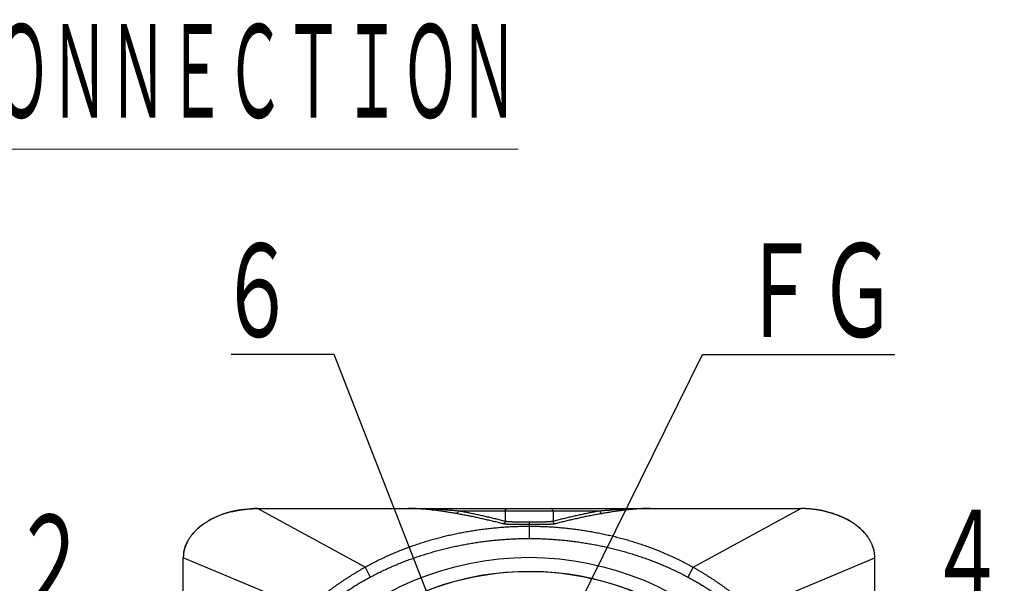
# Model space of a CAD drawing. Header units: millimetres. Extents: x 0 to 1071, y 0 to 742.
# Tile 12 of 130: x 313 to 394, y 249 to 296. Entities that reach past the tile are written whole.
import ezdxf

# ---------------------------------------------------------------- set-up
doc = ezdxf.new("R2010")
doc.units = ezdxf.units.MM
doc.header["$LTSCALE"] = 0.454724
doc.layers.add('NoLayerName_001', color=7, linetype='Continuous')
doc.styles.get("Standard").update_dxf_attribs({"font": 'txt', "bigfont": 'extfont2'})
doc.dimstyles.get("Standard").update_dxf_attribs({"dimtxt": 2.5, "dimasz": 2.5, "dimexe": 1, "dimexo": 1, "dimtad": 1, "dimdec": 3, "dimzin": 0, "dimdsep": 46, "dimtxsty": 'Standard', "dimcen": 2.5, "dimadec": 3, "dimazin": 0, "dimtfac": 0.75, "dimtdec": 3, "dimtmove": 0, "dimatfit": 3, "dimfxl": 1, "dimarcsym": 0})

msp = doc.modelspace()

# ---------------------------------------------------------------- linework, layer by layer
at = {"layer": 'NoLayerName_001', "color": 8, "linetype": 'Continuous', "lineweight": 25}
for p, q in [((340.930289, 250.525118), (332.069242, 255.352878)), ((367.941815, 250.525118), (376.802862, 255.352878)), ((360.27076, 255.149545), (348.601344, 255.149545)), ((352.462552, 255.149545), (352.462552, 254.301955)), ((356.409552, 255.149545), (356.409552, 254.301955)), ((354.436052, 254.232779), (354.436052, 252.890089)), ((336.131389, 247.048635), (325.969186, 251.286212)), ((340.930289, 250.525117), (341.360865, 249.71442)), ((367.941815, 250.525118), (367.511239, 249.71442)), ((372.740715, 247.048635), (382.902918, 251.286212))]:
    msp.add_line(p, q, dxfattribs=at)
at = {"layer": 'NoLayerName_001', "color": 7, "linetype": 'Continuous', "lineweight": 25}
for p, q in [((332.069387, 255.352878), (376.802717, 255.352878)), ((325.969387, 208.077881), (325.969387, 251.286212)), ((382.902717, 208.586214), (382.902717, 251.286212))]:
    msp.add_line(p, q, dxfattribs=at)
for points in [[(332.069242, 255.352878), (331.809058, 255.349139), (331.245245, 255.315397), (330.697465, 255.248468), (330.16668, 255.149918), (329.970263, 255.104511)], [(378.901841, 255.104511), (378.705424, 255.149918), (378.17464, 255.248468), (377.626859, 255.315397), (377.063046, 255.349139), (376.802862, 255.352878)]]:
    msp.add_lwpolyline(points, dxfattribs=at)
msp.add_circle((354.436052, 226.886213), 24.450832, dxfattribs=at)
for centre, radius, start, end in [((376.802447, 246.280044), 9.072834, 87.56414616, 89.99829064), ((376.801621, 246.256243), 9.096649, 86.52987135, 87.56531953), ((376.80216, 246.264929), 9.087946, 85.62242004, 86.52995373), ((376.803064, 246.277004), 9.075837, 85.38659097, 85.62229098), ((376.805159, 246.301934), 9.050819, 84.11198238, 85.38711505), ((376.810636, 246.355239), 8.997234, 83.12525331, 84.11185747), ((376.818081, 246.416906), 8.935119, 82.17108388, 83.12531551), ((376.825707, 246.47284), 8.878667, 81.65251279, 82.17066534), ((376.835644, 246.539837), 8.810938, 80.63324943, 81.65319961), ((376.851059, 246.633435), 8.716079, 79.74791254, 80.63309232), ((376.870281, 246.739374), 8.60841, 78.71068967, 79.74831214), ((376.899197, 246.883498), 8.461414, 77.38827562, 78.71165426), ((376.932989, 247.035206), 8.305989, 76.43193464, 77.38725736), ((376.951407, 247.112309), 8.226716, 76.28634986, 76.43065013), ((376.96407, 247.16392), 8.173574, 75.71329439, 76.28681661), ((377.1013, 247.644846), 7.673337, 70.99472369, 72.46573157), ((377.176656, 247.861406), 7.444042, 68.52379565, 71.00029605), ((377.275444, 248.113854), 7.172954, 66.76997586, 68.51983376), ((377.386492, 248.371288), 6.89259, 64.44746671, 66.77419791), ((377.519244, 248.649599), 6.58424, 62.48260481, 64.44504054), ((377.642335, 248.886318), 6.317431, 60.80729786, 62.48076465), ((377.725086, 249.035461), 6.146869, 60.16514091, 60.80259958), ((377.819858, 249.199271), 5.957621, 58.21973989, 60.17201769), ((378.314733, 249.926949), 5.077035, 50.18489906, 53.1400516), ((378.478538, 250.124187), 4.820647, 47.87547989, 50.17927616), ((378.64893, 250.311759), 4.567237, 44.77915959, 47.88256874), ((378.826795, 250.488887), 4.316219, 42.27369103, 44.7732339), ((378.947831, 250.59966), 4.152146, 40.92059593, 42.2661326), ((379.045671, 250.684242), 4.022814, 39.09120107, 40.92308937), ((379.195284, 250.804881), 3.830624, 35.93650407, 39.10175855), ((379.852813, 251.198327), 3.062022, 20.84782361, 22.28557717), ((379.938254, 251.2299), 2.970939, 15.83305428, 20.8652065), ((328.678981, 251.285347), 2.709796, 172.06314601, 179.98172515), ((380.010345, 251.251282), 2.89575, 14.82650707, 15.81519355), ((380.028821, 251.25619), 2.876633, 14.11185263, 14.82619008), ((380.098275, 251.272461), 2.805308, 7.54107087, 14.13542217), ((380.193123, 251.285347), 2.709796, 0.01827485, 7.93685399), ((354.436052, 226.886213), 23.281665, 158.51863274, 131.2277814), ((354.436052, 226.886151), 23.265421, 21.2533161, 158.7466839)]:
    msp.add_arc(centre, radius, start, end, dxfattribs=at)
for start_param, end_param in [(1.570796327, 1.923020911), (1.975395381, 2.292894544), (2.393102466, 2.672590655), (2.803619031, 3.04878151)]:
    msp.add_ellipse((332.069387, 251.286212), major_axis=(6.1, 0), ratio=0.666666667, start_param=start_param, end_param=end_param, dxfattribs=at)
for points, knots in [([(329.970372, 255.104538), (330.015267, 255.115095), (330.105123, 255.136803), (330.240939, 255.166132), (330.377692, 255.193618), (330.515391, 255.218893), (330.653935, 255.242043), (330.793255, 255.263032), (330.933271, 255.281857), (331.073907, 255.298506), (331.215086, 255.312968), (331.356731, 255.325234), (331.498764, 255.335289), (331.64111, 255.343147), (331.783691, 255.348702), (331.926429, 255.3523), (332.02164, 255.352502), (332.069249, 255.352878)], [0, 0, 0, 0, 0.138360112, 0.277308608, 0.416805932, 0.556811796, 0.697285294, 0.838185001, 0.979469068, 1.121095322, 1.263021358, 1.405204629, 1.547602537, 1.690172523, 1.832872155, 1.975659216, 2.118491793, 2.118491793, 2.118491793, 2.118491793]), ([(348.40854, 254.946495), (348.343587, 254.95748), (348.213712, 254.979605), (348.018742, 255.011851), (347.823651, 255.043392), (347.628385, 255.074026), (347.432911, 255.103668), (347.237202, 255.1322), (347.04125, 255.159515), (346.845064, 255.185502), (346.648663, 255.21005), (346.452062, 255.233049), (346.25528, 255.254386), (346.058333, 255.273952), (345.861238, 255.291634), (345.664013, 255.307322), (345.466674, 255.320905), (345.26924, 255.332265), (345.071726, 255.341322), (344.87415, 255.347849), (344.676531, 255.352165), (344.544763, 255.352422), (344.478884, 255.352878)], [0, 0, 0, 0, 0.197626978, 0.395237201, 0.592852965, 0.79049793, 0.98819732, 1.185975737, 1.383829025, 1.581733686, 1.779667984, 1.977612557, 2.175550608, 2.373468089, 2.571353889, 2.769200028, 2.967001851, 3.164758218, 3.362471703, 3.560148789, 3.757800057, 3.955440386, 3.955440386, 3.955440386, 3.955440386]), ([(364.39322, 255.352878), (364.327323, 255.352423), (364.195515, 255.352167), (363.99784, 255.347858), (363.800221, 255.341342), (363.602697, 255.332298), (363.405299, 255.320951), (363.208048, 255.307378), (363.010955, 255.2917), (362.81402, 255.274025), (362.617246, 255.254466), (362.420633, 255.233132), (362.224181, 255.210135), (362.027893, 255.185585), (361.831768, 255.159593), (361.635809, 255.132271), (361.440015, 255.103728), (361.244389, 255.074076), (361.04893, 255.04343), (360.853643, 255.011876), (360.658513, 254.979621), (360.52855, 254.957483), (360.463564, 254.946495)], [0, 0, 0, 0, 0.197696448, 0.395409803, 0.593135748, 0.790865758, 0.988587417, 1.186296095, 1.384004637, 1.581724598, 1.779464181, 1.977228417, 2.175019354, 2.372836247, 2.570675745, 2.768532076, 2.966397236, 3.164261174, 3.362111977, 3.559936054, 3.757718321, 3.955442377, 3.955442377, 3.955442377, 3.955442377]), ([(378.901732, 255.104538), (378.856837, 255.115095), (378.766981, 255.136803), (378.631165, 255.166132), (378.494412, 255.193618), (378.356714, 255.218893), (378.218169, 255.242043), (378.078849, 255.263032), (377.938833, 255.281857), (377.798197, 255.298506), (377.657018, 255.312968), (377.515373, 255.325234), (377.37334, 255.335289), (377.230994, 255.343147), (377.088413, 255.348702), (376.945675, 255.3523), (376.850464, 255.352502), (376.802855, 255.352878)], [0, 0, 0, 0, 0.138360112, 0.277308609, 0.416805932, 0.556811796, 0.697285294, 0.838185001, 0.979469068, 1.121095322, 1.263021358, 1.405204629, 1.547602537, 1.690172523, 1.832872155, 1.975659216, 2.118491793, 2.118491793, 2.118491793, 2.118491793]), ([(329.970373, 255.104498), (329.934958, 255.095605), (329.864175, 255.078199), (329.758741, 255.050059), (329.654072, 255.020773), (329.55026, 254.990133), (329.447321, 254.958214), (329.345294, 254.925013), (329.244211, 254.89055), (329.144103, 254.854839), (329.045005, 254.817894), (328.946948, 254.77973), (328.849967, 254.740361), (328.754094, 254.699803), (328.659361, 254.658069), (328.565802, 254.615175), (328.473449, 254.571136), (328.382337, 254.525962), (328.292491, 254.479685), (328.203977, 254.432258), (328.116699, 254.38392), (328.059487, 254.350433), (328.030879, 254.333915)], [0, 0, 0, 0, 0.109541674, 0.218667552, 0.327359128, 0.435600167, 0.543375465, 0.650669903, 0.757468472, 0.86375631, 0.969518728, 1.074741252, 1.179409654, 1.283509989, 1.387028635, 1.489952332, 1.59226822, 1.693963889, 1.795027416, 1.895447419, 1.995213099, 2.094314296, 2.094314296, 2.094314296, 2.094314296]), ([(378.901732, 255.104498), (378.937146, 255.095605), (379.007929, 255.078199), (379.113363, 255.050059), (379.218032, 255.020773), (379.321845, 254.990133), (379.424783, 254.958214), (379.52681, 254.925013), (379.627894, 254.89055), (379.728001, 254.854839), (379.827099, 254.817894), (379.925156, 254.77973), (380.022137, 254.740361), (380.118011, 254.699803), (380.212743, 254.658069), (380.306302, 254.615175), (380.398655, 254.571136), (380.489767, 254.525962), (380.579614, 254.479685), (380.668127, 254.432258), (380.755405, 254.38392), (380.812617, 254.350433), (380.841225, 254.333915)], [0, 0, 0, 0, 0.109541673, 0.218667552, 0.327359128, 0.435600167, 0.543375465, 0.650669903, 0.757468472, 0.86375631, 0.969518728, 1.074741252, 1.179409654, 1.283509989, 1.387028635, 1.489952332, 1.59226822, 1.693963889, 1.795027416, 1.895447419, 1.995213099, 2.094314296, 2.094314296, 2.094314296, 2.094314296]), ([(326.633056, 253.13088), (326.647162, 253.148994), (326.675226, 253.185517), (326.71887, 253.239357), (326.763602, 253.29285), (326.809565, 253.345865), (326.856706, 253.398423), (326.905026, 253.450503), (326.954508, 253.502096), (327.005143, 253.55319), (327.056918, 253.603773), (327.109822, 253.653834), (327.163844, 253.703362), (327.218971, 253.752343), (327.275192, 253.800768), (327.332495, 253.848624), (327.39087, 253.895899), (327.450303, 253.942582), (327.510783, 253.988662), (327.5723, 254.034127), (327.634841, 254.078964), (327.698394, 254.123164), (327.762949, 254.166711), (327.828487, 254.209604), (327.895014, 254.251798), (327.962428, 254.293428), (328.008035, 254.320367), (328.030835, 254.333987)], [0, 0, 0, 0, 0.068875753, 0.138174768, 0.207902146, 0.278062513, 0.348660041, 0.419698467, 0.491181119, 0.563110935, 0.635490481, 0.708321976, 0.781607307, 0.855348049, 0.929545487, 1.004200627, 1.079314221, 1.15488678, 1.23091859, 1.307409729, 1.384360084, 1.461769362, 1.53963711, 1.617962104, 1.69674107, 1.775970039, 1.855644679, 1.855644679, 1.855644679, 1.855644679]), ([(382.239048, 253.13088), (382.224942, 253.148994), (382.196878, 253.185517), (382.153234, 253.239357), (382.108502, 253.29285), (382.062539, 253.345865), (382.015398, 253.398423), (381.967078, 253.450503), (381.917596, 253.502096), (381.866961, 253.55319), (381.815186, 253.603773), (381.762282, 253.653834), (381.70826, 253.703362), (381.653133, 253.752343), (381.596912, 253.800768), (381.539609, 253.848624), (381.481235, 253.895899), (381.421801, 253.942582), (381.361321, 253.988662), (381.299804, 254.034127), (381.237263, 254.078964), (381.17371, 254.123164), (381.109155, 254.166711), (381.043617, 254.209604), (380.97709, 254.251798), (380.909676, 254.293428), (380.864069, 254.320367), (380.841269, 254.333987)], [0, 0, 0, 0, 0.068875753, 0.138174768, 0.207902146, 0.278062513, 0.348660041, 0.419698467, 0.491181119, 0.563110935, 0.635490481, 0.708321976, 0.781607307, 0.855348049, 0.929545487, 1.004200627, 1.079314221, 1.15488678, 1.23091859, 1.307409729, 1.384360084, 1.461769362, 1.53963711, 1.617962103, 1.69674107, 1.775970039, 1.855644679, 1.855644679, 1.855644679, 1.855644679]), ([(325.995341, 251.659493), (325.999259, 251.685038), (326.006582, 251.736279), (326.020722, 251.812743), (326.036757, 251.889059), (326.055017, 251.965149), (326.075405, 252.041001), (326.097935, 252.116581), (326.122593, 252.191865), (326.149373, 252.266825), (326.178266, 252.341434), (326.209264, 252.415664), (326.242359, 252.489488), (326.277542, 252.562878), (326.314806, 252.635808), (326.354142, 252.70825), (326.395541, 252.780178), (326.439, 252.85156), (326.484491, 252.922381), (326.532054, 252.992571), (326.581425, 253.06229), (326.616007, 253.107806), (326.633168, 253.130793)], [0, 0, 0, 0, 0.077531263, 0.155263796, 0.233229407, 0.31145914, 0.389983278, 0.468831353, 0.548032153, 0.627613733, 0.707603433, 0.788027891, 0.868913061, 0.950284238, 1.032166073, 1.114582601, 1.197557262, 1.281112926, 1.365270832, 1.450048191, 1.535460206, 1.621520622, 1.621520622, 1.621520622, 1.621520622]), ([(382.876763, 251.659493), (382.872845, 251.685038), (382.865522, 251.736279), (382.851382, 251.812743), (382.835347, 251.889059), (382.817087, 251.965149), (382.7967, 252.041001), (382.774169, 252.116581), (382.749511, 252.191865), (382.722731, 252.266825), (382.693838, 252.341434), (382.66284, 252.415664), (382.629745, 252.489488), (382.594562, 252.562878), (382.557298, 252.635808), (382.517962, 252.70825), (382.476563, 252.780178), (382.433104, 252.85156), (382.387613, 252.922381), (382.34005, 252.992571), (382.290679, 253.06229), (382.256098, 253.107806), (382.238936, 253.130793)], [0, 0, 0, 0, 0.077531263, 0.155263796, 0.233229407, 0.31145914, 0.389983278, 0.468831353, 0.548032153, 0.627613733, 0.707603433, 0.788027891, 0.868913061, 0.950284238, 1.032166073, 1.114582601, 1.197557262, 1.281112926, 1.365270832, 1.450048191, 1.535460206, 1.621520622, 1.621520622, 1.621520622, 1.621520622])]:
    msp.add_open_spline(points, degree=3, knots=knots, dxfattribs=at)
at = {"layer": 'NoLayerName_001', "color": 8, "linetype": 'Continuous', "lineweight": 25}
for points, knots in [([(348.601344, 255.149545), (348.532788, 255.155333), (348.395685, 255.167027), (348.189972, 255.183859), (347.984219, 255.200207), (347.77841, 255.215949), (347.572541, 255.231059), (347.366608, 255.245481), (347.16061, 255.259178), (346.954551, 255.27211), (346.748437, 255.284236), (346.542272, 255.295517), (346.33606, 255.305913), (346.129807, 255.315384), (345.923518, 255.323891), (345.717198, 255.331393), (345.510851, 255.337853), (345.304482, 255.343225), (345.098096, 255.347485), (344.891698, 255.350539), (344.685293, 255.352548), (344.547686, 255.352666), (344.478884, 255.352878)], [0, 0, 0, 0, 0.20640154, 0.412799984, 0.619200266, 0.825607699, 1.032028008, 1.238466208, 1.444920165, 1.651385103, 1.857856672, 2.064330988, 2.270804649, 2.477274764, 2.683738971, 2.890195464, 3.096643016, 3.303080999, 3.509509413, 3.715928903, 3.92234079, 4.128747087, 4.128747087, 4.128747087, 4.128747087]), ([(352.462552, 255.149545), (352.462752, 255.154673), (352.462866, 255.164989), (352.464775, 255.180411), (352.467693, 255.19576), (352.47179, 255.210929), (352.476992, 255.225813), (352.483292, 255.240308), (352.490664, 255.254309), (352.49909, 255.267712), (352.508547, 255.28041), (352.519015, 255.2923), (352.530469, 255.303264), (352.542803, 255.313253), (352.555903, 255.322229), (352.569662, 255.330148), (352.583968, 255.336971), (352.598711, 255.342649), (352.613781, 255.347157), (352.629071, 255.350391), (352.644464, 255.352524), (352.654777, 255.352654), (352.659902, 255.352878)], [0, 0, 0, 0, 0.015397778, 0.0309178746, 0.0465409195, 0.0622445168, 0.0780054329, 0.0938017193, 0.109614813, 0.125431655, 0.141246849, 0.1570648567, 0.1728996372, 0.1887560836, 0.2046257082, 0.2204921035, 0.236333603, 0.2521258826, 0.2678445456, 0.2834677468, 0.2989789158, 0.3143696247, 0.3143696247, 0.3143696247, 0.3143696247]), ([(356.409552, 255.149545), (356.409352, 255.154673), (356.409238, 255.164989), (356.407329, 255.180411), (356.404411, 255.19576), (356.400314, 255.210929), (356.395112, 255.225813), (356.388812, 255.240308), (356.38144, 255.254309), (356.373014, 255.267712), (356.363557, 255.28041), (356.353089, 255.2923), (356.341635, 255.303264), (356.329302, 255.313253), (356.316201, 255.322229), (356.302442, 255.330148), (356.288136, 255.336971), (356.273393, 255.342649), (356.258323, 255.347157), (356.243033, 255.350391), (356.22764, 255.352524), (356.217327, 255.352654), (356.212202, 255.352878)], [0, 0, 0, 0, 0.0153977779, 0.0309178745, 0.0465409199, 0.062244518, 0.0780054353, 0.0938017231, 0.1096148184, 0.1254316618, 0.1412468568, 0.1570648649, 0.1728996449, 0.1887560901, 0.2046257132, 0.2204921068, 0.2363336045, 0.2521258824, 0.2678445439, 0.283467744, 0.2989789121, 0.3143696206, 0.3143696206, 0.3143696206, 0.3143696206]), ([(364.39322, 255.352878), (364.324415, 255.352667), (364.186803, 255.352549), (363.980392, 255.350543), (363.773993, 255.347489), (363.567613, 255.343228), (363.361258, 255.337849), (363.154933, 255.331377), (362.948643, 255.323857), (362.742389, 255.31533), (362.536172, 255.305838), (362.329994, 255.295423), (362.123858, 255.284126), (361.917764, 255.271988), (361.711714, 255.259051), (361.505711, 255.245357), (361.299756, 255.230948), (361.093851, 255.215864), (360.887996, 255.200151), (360.682196, 255.183832), (360.476446, 255.167024), (360.339324, 255.15533), (360.27076, 255.149545)], [0, 0, 0, 0, 0.206415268, 0.412833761, 0.619255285, 0.82567898, 1.03210335, 1.238527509, 1.444953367, 1.651382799, 1.857817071, 2.064256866, 2.27070231, 2.477152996, 2.683608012, 2.89006596, 3.096524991, 3.302982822, 3.509436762, 3.715883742, 3.922320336, 4.128742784, 4.128742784, 4.128742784, 4.128742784]), ([(348.601344, 255.149545), (348.601102, 255.144505), (348.600892, 255.134371), (348.598907, 255.119237), (348.595952, 255.104182), (348.591866, 255.08931), (348.586719, 255.074714), (348.580521, 255.060491), (348.573296, 255.046737), (348.565065, 255.033547), (348.555848, 255.021019), (348.545668, 255.009249), (348.53455, 254.998343), (348.522589, 254.988349), (348.509886, 254.979307), (348.496542, 254.971261), (348.482656, 254.96425), (348.468328, 254.958324), (348.453658, 254.953509), (348.438742, 254.949905), (348.423692, 254.947351), (348.413568, 254.946882), (348.40854, 254.946495)], [0, 0, 0, 0, 0.0151350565, 0.0303802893, 0.045719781, 0.0611346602, 0.0766050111, 0.0921117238, 0.1076383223, 0.1231727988, 0.138709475, 0.1542508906, 0.1698073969, 0.1853811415, 0.2009630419, 0.216537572, 0.232085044, 0.2475838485, 0.2630126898, 0.2783528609, 0.2935906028, 0.3087195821, 0.3087195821, 0.3087195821, 0.3087195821]), ([(352.275673, 254.099508), (352.211818, 254.116181), (352.084158, 254.14972), (351.892366, 254.198871), (351.700397, 254.247333), (351.508221, 254.294982), (351.315851, 254.341854), (351.123289, 254.387943), (350.930539, 254.433251), (350.737604, 254.477781), (350.544488, 254.521534), (350.351196, 254.564512), (350.15773, 254.606718), (349.964091, 254.648121), (349.770276, 254.688689), (349.576284, 254.728392), (349.382115, 254.767199), (349.187768, 254.805075), (348.993242, 254.842002), (348.798529, 254.877902), (348.603658, 254.912914), (348.473564, 254.935221), (348.40854, 254.946503)], [0, 0, 0, 0, 0.197986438, 0.395975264, 0.593966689, 0.791960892, 0.989958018, 1.187958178, 1.385961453, 1.583967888, 1.781977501, 1.979990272, 2.178005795, 2.376022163, 2.574037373, 2.77204982, 2.970058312, 3.168062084, 3.366060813, 3.564054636, 3.762044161, 3.960030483, 3.960030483, 3.960030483, 3.960030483]), ([(352.462552, 254.301955), (352.39879, 254.318609), (352.271314, 254.352104), (352.079806, 254.401223), (351.888125, 254.449669), (351.696242, 254.497319), (351.504168, 254.544208), (351.311905, 254.590324), (351.119455, 254.63567), (350.926822, 254.680245), (350.734009, 254.724048), (350.541019, 254.767078), (350.347855, 254.809336), (350.154517, 254.850791), (349.961002, 254.891411), (349.76731, 254.931165), (349.57344, 254.970022), (349.37939, 255.007946), (349.185161, 255.044919), (348.990744, 255.080863), (348.796168, 255.115917), (348.66627, 255.138249), (348.601344, 255.149545)], [0, 0, 0, 0, 0.197703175, 0.395408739, 0.593116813, 0.790827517, 0.988540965, 1.186257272, 1.383976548, 1.581698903, 1.779424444, 1.977153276, 2.174885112, 2.372618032, 2.570349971, 2.768079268, 2.96580468, 3.163525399, 3.361241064, 3.558951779, 3.756658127, 3.954361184, 3.954361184, 3.954361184, 3.954361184]), ([(360.27076, 255.149545), (360.205834, 255.138249), (360.075936, 255.115917), (359.88136, 255.080863), (359.686943, 255.044919), (359.492714, 255.007946), (359.298664, 254.970022), (359.104794, 254.931165), (358.911102, 254.891411), (358.717587, 254.850791), (358.524249, 254.809336), (358.331085, 254.767078), (358.138095, 254.724047), (357.945282, 254.680244), (357.752649, 254.63567), (357.560199, 254.590323), (357.367936, 254.544207), (357.175862, 254.497319), (356.983979, 254.449668), (356.792298, 254.401222), (356.60079, 254.352104), (356.473314, 254.318609), (356.409552, 254.301955)], [0, 0, 0, 0, 0.197703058, 0.395409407, 0.593120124, 0.790835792, 0.988556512, 1.186281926, 1.384011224, 1.581743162, 1.779476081, 1.977207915, 2.174936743, 2.37266228, 2.570384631, 2.768103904, 2.965820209, 3.163533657, 3.36124436, 3.558952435, 3.756658, 3.954361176, 3.954361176, 3.954361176, 3.954361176]), ([(360.463564, 254.946503), (360.39854, 254.935221), (360.268446, 254.912914), (360.073575, 254.877902), (359.878862, 254.842002), (359.684337, 254.805075), (359.489989, 254.767199), (359.29582, 254.728392), (359.101828, 254.688689), (358.908013, 254.648121), (358.714374, 254.606718), (358.520908, 254.564512), (358.327616, 254.521534), (358.1345, 254.477781), (357.941565, 254.433251), (357.748815, 254.387942), (357.556253, 254.341854), (357.363883, 254.294982), (357.171707, 254.247332), (356.979738, 254.198871), (356.787946, 254.14972), (356.660286, 254.116181), (356.596431, 254.099508)], [0, 0, 0, 0, 0.197986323, 0.395975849, 0.593969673, 0.791968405, 0.989972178, 1.18798067, 1.385993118, 1.584008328, 1.782024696, 1.980040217, 2.178052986, 2.376062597, 2.574069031, 2.772072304, 2.970072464, 3.168069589, 3.366063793, 3.564055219, 3.762044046, 3.960030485, 3.960030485, 3.960030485, 3.960030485]), ([(360.27076, 255.149545), (360.271002, 255.144506), (360.271212, 255.134371), (360.273197, 255.119237), (360.276153, 255.104183), (360.28024, 255.089312), (360.285387, 255.074716), (360.291585, 255.060494), (360.29881, 255.04674), (360.307041, 255.033551), (360.316258, 255.021023), (360.326438, 255.009253), (360.337557, 254.998348), (360.349518, 254.988355), (360.36222, 254.979313), (360.375564, 254.971267), (360.38945, 254.964257), (360.403778, 254.958331), (360.418447, 254.953516), (360.433363, 254.949913), (360.448413, 254.947359), (360.458536, 254.946889), (360.463564, 254.946503)], [0, 0, 0, 0, 0.015134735, 0.0303796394, 0.0457187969, 0.0611333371, 0.0766033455, 0.0921097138, 0.1076359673, 0.123170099, 0.138706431, 0.1542475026, 0.1698036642, 0.1853770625, 0.2009586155, 0.2165327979, 0.2320799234, 0.247578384, 0.2630068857, 0.2783467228, 0.2935841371, 0.3087127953, 0.3087127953, 0.3087127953, 0.3087127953]), ([(340.930289, 250.525117), (341.067555, 250.599779), (341.341113, 250.751017), (341.757603, 250.966546), (342.17762, 251.175311), (342.60164, 251.376059), (343.029288, 251.569087), (343.460417, 251.754273), (343.89482, 251.931613), (344.332318, 252.101066), (344.772734, 252.262639), (345.215902, 252.416379), (345.661667, 252.562327), (346.109875, 252.70053), (346.560371, 252.83103), (347.013001, 252.953874), (347.467611, 253.069105), (347.924058, 253.176771), (348.382208, 253.276905), (348.841937, 253.369543), (349.303121, 253.454721), (349.765637, 253.532476), (350.229361, 253.602844), (350.694169, 253.665859), (351.159934, 253.721565), (351.626529, 253.76996), (352.093821, 253.811011), (352.561676, 253.84466), (353.029958, 253.870958), (353.498533, 253.889551), (353.967259, 253.901595), (354.279807, 253.902274), (354.436052, 253.903532)], [0, 0, 0, 0, 0.468771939, 0.937685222, 1.406715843, 1.875836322, 2.345015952, 2.814221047, 3.283415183, 3.75256083, 4.221649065, 4.690697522, 5.159720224, 5.628726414, 6.09772072, 6.566703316, 7.035670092, 7.504617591, 7.973557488, 8.442502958, 8.911464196, 9.38044852, 9.849460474, 10.318501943, 10.787571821, 11.256657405, 11.725736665, 12.194788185, 12.663791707, 13.132728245, 13.601580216, 14.070331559, 14.070331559, 14.070331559, 14.070331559]), ([(354.436052, 254.030033), (354.327869, 254.030124), (354.147565, 254.030129), (353.895137, 254.030823), (353.714831, 254.031643), (353.570585, 254.032586), (353.462402, 254.03351), (353.372252, 254.034516), (353.300136, 254.035496), (353.24605, 254.036327), (353.191967, 254.037262), (353.137887, 254.038311), (353.083809, 254.039481), (353.029735, 254.040779), (352.975664, 254.042225), (352.921597, 254.043845), (352.867534, 254.045664), (352.813477, 254.047709), (352.759427, 254.05), (352.70539, 254.052592), (352.651376, 254.055563), (352.597397, 254.05899), (352.543458, 254.062931), (352.489569, 254.067527), (352.435729, 254.072962), (352.382009, 254.07955), (352.328353, 254.08706), (352.293281, 254.095669), (352.275672, 254.099521)], [0, 0, 0, 0, 0.324547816, 0.540913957, 0.757284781, 0.865472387, 0.973659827, 1.081845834, 1.135938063, 1.190029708, 1.244120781, 1.298211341, 1.352301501, 1.406391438, 1.460481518, 1.51457237, 1.568664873, 1.622760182, 1.676859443, 1.73095973, 1.785055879, 1.839144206, 1.8932231, 1.947299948, 2.001395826, 2.055541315, 2.109698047, 2.16377469, 2.16377469, 2.16377469, 2.16377469]), ([(352.462552, 254.301955), (352.462293, 254.29702), (352.462038, 254.287098), (352.460055, 254.272288), (352.457143, 254.257559), (352.453149, 254.243008), (352.44814, 254.22872), (352.442125, 254.214785), (352.435127, 254.201291), (352.427168, 254.188326), (352.418267, 254.17598), (352.408445, 254.164342), (352.397727, 254.153508), (352.386199, 254.143526), (352.373953, 254.134435), (352.361079, 254.126277), (352.347669, 254.119094), (352.333812, 254.112931), (352.319599, 254.107818), (352.305116, 254.10385), (352.290472, 254.100875), (352.280582, 254.100059), (352.275673, 254.099508)], [0, 0, 0, 0, 0.014824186, 0.0297485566, 0.0447595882, 0.0598409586, 0.0749752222, 0.0901454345, 0.1053367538, 0.1205380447, 0.1357435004, 0.150954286, 0.1661781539, 0.1814157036, 0.1966580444, 0.2118908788, 0.2270964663, 0.2422555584, 0.2573493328, 0.2723613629, 0.2872796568, 0.3020987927, 0.3020987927, 0.3020987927, 0.3020987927]), ([(354.436052, 254.232779), (354.337198, 254.232864), (354.172442, 254.232861), (353.958258, 254.233488), (353.793499, 254.234252), (353.661691, 254.235108), (353.546361, 254.236163), (353.463985, 254.237151), (353.398088, 254.238116), (353.348668, 254.238935), (353.29925, 254.239858), (353.249834, 254.240893), (353.200422, 254.24205), (353.151013, 254.243334), (353.101608, 254.244766), (353.052208, 254.246373), (353.002812, 254.248179), (352.953422, 254.250211), (352.904039, 254.25249), (352.854672, 254.255072), (352.805329, 254.258034), (352.756024, 254.261452), (352.706763, 254.265384), (352.657557, 254.269973), (352.608406, 254.275404), (352.559384, 254.281989), (352.510434, 254.289504), (352.478567, 254.298106), (352.462552, 254.301955)], [0, 0, 0, 0, 0.296561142, 0.494269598, 0.642554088, 0.790842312, 0.889701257, 0.988558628, 1.037986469, 1.087413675, 1.136840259, 1.186266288, 1.235691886, 1.285117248, 1.334542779, 1.383969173, 1.433397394, 1.482828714, 1.532264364, 1.581701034, 1.631133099, 1.680556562, 1.729969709, 1.779380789, 1.828812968, 1.878299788, 1.927798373, 1.977209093, 1.977209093, 1.977209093, 1.977209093]), ([(356.409552, 254.301955), (356.393537, 254.298106), (356.36167, 254.289506), (356.31272, 254.281989), (356.263699, 254.275404), (356.214547, 254.269972), (356.165341, 254.265384), (356.11608, 254.261451), (356.066775, 254.258033), (356.017432, 254.255072), (355.968065, 254.252489), (355.918682, 254.250211), (355.869292, 254.248179), (355.819896, 254.246373), (355.770496, 254.244766), (355.721091, 254.243334), (355.671682, 254.24205), (355.62227, 254.240893), (355.572854, 254.239858), (355.523436, 254.238935), (355.474016, 254.238116), (355.408119, 254.237151), (355.325743, 254.236163), (355.210413, 254.235108), (355.06213, 254.234145), (354.86442, 254.233289), (354.650235, 254.232821), (354.501955, 254.232813), (354.436052, 254.232779)], [0, 0, 0, 0, 0.04941076, 0.09890926, 0.148396, 0.197828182, 0.247239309, 0.296652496, 0.346075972, 0.395508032, 0.444944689, 0.494380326, 0.543811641, 0.593239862, 0.64266626, 0.692091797, 0.741517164, 0.790942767, 0.840368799, 0.889795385, 0.939222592, 0.988650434, 1.087507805, 1.186366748, 1.33465497, 1.532366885, 1.779501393, 1.977209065, 1.977209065, 1.977209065, 1.977209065]), ([(356.596432, 254.09952), (356.578823, 254.095669), (356.543751, 254.087062), (356.490095, 254.07955), (356.436375, 254.072961), (356.382535, 254.067526), (356.328646, 254.06293), (356.274707, 254.058989), (356.220728, 254.055562), (356.166714, 254.052591), (356.112677, 254.049999), (356.058627, 254.047708), (356.00457, 254.045664), (355.950508, 254.043845), (355.896441, 254.042225), (355.842369, 254.040779), (355.788295, 254.039481), (355.734217, 254.038311), (355.680137, 254.037262), (355.626054, 254.036327), (355.55394, 254.035219), (355.463792, 254.034074), (355.355611, 254.033016), (355.229396, 254.032076), (355.06712, 254.031193), (354.850753, 254.030424), (354.634387, 254.030068), (354.490143, 254.030054), (354.436052, 254.030033)], [0, 0, 0, 0, 0.054076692, 0.108233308, 0.162378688, 0.216474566, 0.270551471, 0.324630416, 0.378718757, 0.432814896, 0.486915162, 0.541014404, 0.595109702, 0.649202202, 0.703293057, 0.757383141, 0.811473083, 0.865563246, 0.919653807, 0.97374488, 1.027836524, 1.136021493, 1.244208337, 1.352396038, 1.514675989, 1.731044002, 2.001500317, 2.163774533, 2.163774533, 2.163774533, 2.163774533]), ([(354.436052, 253.903532), (354.592297, 253.902274), (354.904845, 253.901595), (355.373571, 253.889551), (355.842146, 253.870957), (356.310428, 253.84466), (356.778283, 253.811011), (357.245575, 253.76996), (357.71217, 253.721565), (358.177935, 253.665859), (358.642744, 253.602844), (359.106467, 253.532476), (359.568983, 253.454721), (360.030167, 253.369543), (360.489896, 253.276905), (360.948046, 253.176771), (361.404493, 253.069105), (361.859103, 252.953874), (362.311733, 252.83103), (362.762229, 252.70053), (363.210437, 252.562327), (363.656202, 252.416379), (364.09937, 252.262639), (364.539786, 252.101066), (364.977284, 251.931613), (365.411687, 251.754273), (365.842816, 251.569087), (366.270464, 251.376059), (366.694484, 251.175311), (367.114501, 250.966546), (367.530991, 250.751017), (367.804549, 250.599779), (367.941815, 250.525117)], [0, 0, 0, 0, 0.468751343, 0.937603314, 1.406539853, 1.875543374, 2.344594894, 2.813674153, 3.282759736, 3.751829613, 4.220871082, 4.689883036, 5.158867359, 5.627828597, 6.096774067, 6.565713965, 7.034661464, 7.503628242, 7.972610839, 8.441605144, 8.910611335, 9.379634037, 9.848682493, 10.317770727, 10.786916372, 11.256110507, 11.7253156, 12.194495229, 12.663615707, 13.132646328, 13.601559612, 14.070331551, 14.070331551, 14.070331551, 14.070331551]), ([(356.409508, 254.301955), (356.409767, 254.29702), (356.410023, 254.287096), (356.412007, 254.272285), (356.414919, 254.257555), (356.418916, 254.243002), (356.423926, 254.228713), (356.429944, 254.214777), (356.436943, 254.201282), (356.444905, 254.188317), (356.453808, 254.175971), (356.463633, 254.164333), (356.474354, 254.1535), (356.485885, 254.143519), (356.498134, 254.134429), (356.51101, 254.126272), (356.524423, 254.119091), (356.538283, 254.112931), (356.552499, 254.10782), (356.566984, 254.103855), (356.581631, 254.100884), (356.591522, 254.10007), (356.596432, 254.09952)], [0, 0, 0, 0, 0.0148256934, 0.0297516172, 0.0447642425, 0.0598472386, 0.07498315, 0.0901550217, 0.1053480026, 0.12055095, 0.1357580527, 0.1509704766, 0.1661959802, 0.1814351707, 0.1966791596, 0.2119136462, 0.2271208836, 0.2422816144, 0.2573770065, 0.2723906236, 0.2873104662, 0.3021311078, 0.3021311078, 0.3021311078, 0.3021311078]), ([(341.360865, 249.71442), (341.494764, 249.783996), (341.761694, 249.924927), (342.167557, 250.125782), (342.576544, 250.320374), (342.98907, 250.507561), (343.404799, 250.687649), (343.823595, 250.860554), (344.245268, 251.026297), (344.669653, 251.184875), (345.096597, 251.336298), (345.525963, 251.480586), (345.957626, 251.617759), (346.391458, 251.74784), (346.827332, 251.870851), (347.265123, 251.986815), (347.704704, 252.095752), (348.145954, 252.197686), (348.58876, 252.292627), (349.033012, 252.380583), (349.478602, 252.461566), (349.925422, 252.535585), (350.373364, 252.602651), (350.822318, 252.662773), (351.272173, 252.715965), (351.722809, 252.762211), (352.174106, 252.801466), (352.625935, 252.833668), (353.078168, 252.858854), (353.530679, 252.876674), (353.983333, 252.888227), (354.285164, 252.888881), (354.436052, 252.890089)], [0, 0, 0, 0, 0.452689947, 0.905498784, 1.358409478, 1.811400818, 2.264447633, 2.717520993, 3.170588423, 3.623615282, 4.076590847, 4.529528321, 4.982439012, 5.435331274, 5.888210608, 6.341079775, 6.793938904, 7.246788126, 7.699635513, 8.152490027, 8.605359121, 9.058248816, 9.511163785, 9.964107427, 10.417081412, 10.870074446, 11.323063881, 11.776028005, 12.228946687, 12.681801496, 13.134575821, 13.587254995, 13.587254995, 13.587254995, 13.587254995]), ([(354.436052, 252.890089), (354.58694, 252.888881), (354.888771, 252.888227), (355.341426, 252.876674), (355.793936, 252.858854), (356.246169, 252.833668), (356.697998, 252.801466), (357.149295, 252.762211), (357.599932, 252.715965), (358.049786, 252.662773), (358.49874, 252.602651), (358.946682, 252.535585), (359.393502, 252.461566), (359.839092, 252.380583), (360.283344, 252.292627), (360.72615, 252.197686), (361.1674, 252.095752), (361.606981, 251.986815), (362.044772, 251.870851), (362.480646, 251.74784), (362.914478, 251.617759), (363.346141, 251.480586), (363.775507, 251.336298), (364.202451, 251.184875), (364.626836, 251.026297), (365.048509, 250.860554), (365.467305, 250.687649), (365.883034, 250.507561), (366.295561, 250.320374), (366.704547, 250.125782), (367.11041, 249.924927), (367.37734, 249.783996), (367.511239, 249.71442)], [0, 0, 0, 0, 0.452679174, 0.905453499, 1.358308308, 1.81122699, 2.264191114, 2.717180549, 3.170173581, 3.623147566, 4.076091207, 4.529006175, 4.98189587, 5.434764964, 5.887619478, 6.340466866, 6.793316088, 7.246175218, 7.699044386, 8.15192372, 8.604815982, 9.057726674, 9.510664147, 9.963639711, 10.416666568, 10.869733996, 11.322807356, 11.775854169, 12.228845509, 12.681756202, 13.13456504, 13.587254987, 13.587254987, 13.587254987, 13.587254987]), ([(336.131389, 247.048635), (336.189669, 247.102219), (336.305826, 247.20985), (336.482554, 247.368595), (336.660741, 247.525751), (336.840614, 247.681028), (337.022059, 247.834509), (337.205052, 247.986176), (337.389546, 248.136039), (337.5755, 248.2841), (337.762871, 248.430364), (337.951616, 248.574833), (338.141693, 248.717512), (338.333061, 248.858404), (338.525678, 248.997518), (338.719519, 249.134854), (338.914574, 249.270407), (339.110832, 249.404176), (339.308285, 249.53616), (339.506922, 249.666357), (339.706733, 249.794767), (339.907706, 249.921376), (340.109849, 250.046122), (340.313151, 250.168976), (340.517658, 250.289794), (340.723185, 250.408853), (340.861352, 250.486195), (340.930289, 250.525118)], [0, 0, 0, 0, 0.237509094, 0.47505895, 0.712646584, 0.95026803, 1.187918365, 1.425591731, 1.663281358, 1.900979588, 2.138677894, 2.376366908, 2.614036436, 2.851675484, 3.089272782, 3.326827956, 3.56435189, 3.801855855, 4.039351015, 4.276848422, 4.514358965, 4.751886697, 4.98942321, 5.226959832, 5.4644892, 5.702005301, 5.939503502, 5.939503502, 5.939503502, 5.939503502]), ([(367.941815, 250.525118), (368.010752, 250.486195), (368.148919, 250.408853), (368.354446, 250.289794), (368.558954, 250.168976), (368.762255, 250.046122), (368.964399, 249.921376), (369.165371, 249.794768), (369.365182, 249.666358), (369.56382, 249.536162), (369.761273, 249.404178), (369.957531, 249.270409), (370.152586, 249.134856), (370.346428, 248.99752), (370.539045, 248.858407), (370.730413, 248.717514), (370.92049, 248.574835), (371.109235, 248.430366), (371.296605, 248.284102), (371.482559, 248.13604), (371.667052, 247.986177), (371.850045, 247.83451), (372.03149, 247.681028), (372.211363, 247.525751), (372.38955, 247.368595), (372.566278, 247.209849), (372.682435, 247.102219), (372.740715, 247.048635)], [0, 0, 0, 0, 0.237498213, 0.475014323, 0.712543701, 0.950080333, 1.18761686, 1.425144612, 1.662655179, 1.900152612, 2.137647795, 2.375151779, 2.612675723, 2.850230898, 3.087828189, 3.325467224, 3.563136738, 3.800825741, 4.038524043, 4.276222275, 4.513911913, 4.751585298, 4.989235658, 5.226857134, 5.4644448, 5.701994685, 5.9395038, 5.9395038, 5.9395038, 5.9395038]), ([(336.747131, 246.417764), (336.79263, 246.461616), (336.883233, 246.549743), (337.021545, 246.679434), (337.161247, 246.80765), (337.302548, 246.934128), (337.445329, 247.058945), (337.58956, 247.182087), (337.735182, 247.303567), (337.882155, 247.423388), (338.03042, 247.541583), (338.179903, 247.658217), (338.330541, 247.77335), (338.482267, 247.887047), (338.635016, 247.999368), (338.788722, 248.110377), (338.94332, 248.220137), (339.098747, 248.328711), (339.254998, 248.436087), (339.41207, 248.542252), (339.56996, 248.647194), (339.728666, 248.750901), (339.888184, 248.853361), (340.048513, 248.954561), (340.209646, 249.054492), (340.371585, 249.153121), (340.534343, 249.250398), (340.697931, 249.346266), (340.862346, 249.440694), (341.027635, 249.533562), (341.193667, 249.625075), (341.305204, 249.684508), (341.360865, 249.71442)], [0, 0, 0, 0, 0.189572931, 0.379170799, 0.568789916, 0.758425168, 0.948070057, 1.137716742, 1.32735608, 1.516978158, 1.70658294, 1.896179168, 2.085773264, 2.275368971, 2.464967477, 2.654567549, 2.844165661, 3.033757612, 3.223343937, 3.412926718, 3.602508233, 3.792090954, 3.981677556, 4.171270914, 4.360873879, 4.550484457, 4.740096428, 4.929704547, 5.119304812, 5.308894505, 5.498472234, 5.688037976, 5.688037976, 5.688037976, 5.688037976]), ([(367.511239, 249.71442), (367.5669, 249.684508), (367.678437, 249.625075), (367.84447, 249.533562), (368.009759, 249.440695), (368.174174, 249.346268), (368.337762, 249.250399), (368.50052, 249.153123), (368.66246, 249.054494), (368.823593, 248.954564), (368.983921, 248.853364), (369.14344, 248.750904), (369.302146, 248.647197), (369.460036, 248.542255), (369.617108, 248.43609), (369.773359, 248.328714), (369.928786, 248.22014), (370.083384, 248.11038), (370.237089, 247.999371), (370.389838, 247.887049), (370.541565, 247.773352), (370.692202, 247.658219), (370.841686, 247.541585), (370.98995, 247.423389), (371.136923, 247.303568), (371.282545, 247.182088), (371.426775, 247.058946), (371.569556, 246.934129), (371.710858, 246.807651), (371.850559, 246.679434), (371.988871, 246.549743), (372.079474, 246.461616), (372.124973, 246.417764)], [0, 0, 0, 0, 0.189565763, 0.379143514, 0.568733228, 0.758333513, 0.947941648, 1.137553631, 1.327164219, 1.516767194, 1.706360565, 1.895947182, 2.085529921, 2.275111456, 2.464694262, 2.654280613, 2.843872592, 3.033470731, 3.22307083, 3.41266936, 3.602265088, 3.791859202, 3.981455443, 4.171060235, 4.36068232, 4.550321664, 4.739968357, 4.929613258, 5.119248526, 5.308867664, 5.498465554, 5.688038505, 5.688038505, 5.688038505, 5.688038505])]:
    msp.add_open_spline(points, degree=3, knots=knots, dxfattribs=at)

# ---------------------------------------------------------------- texts
at = {"layer": 'NoLayerName_001', "color": 3, "lineweight": 13, "insert": (233.218733, 286.707506), "char_height": 8.75, "attachment_point": 7}
msp.add_mtext('\\A1;\\W0.5000;\\LＭＯＴＯＲ\u3000ＴＥＲＭＩＮＡＬ\u3000ＣＯＮＮＥＣＴＩＯＮ\\l', dxfattribs=at)
at = {"layer": 'NoLayerName_001', "color": 3, "linetype": 'Continuous', "lineweight": 13, "char_height": 8.75, "line_spacing_factor": 0.771429}
for s, insert, attachment_point in [('\\A1;\\W0.6667;６', (335.258235, 268.65775), 9), ('\\A1;\\W0.6667;ＦＧ', (371.842432, 268.65775), 7), ('\\A1;\\W0.6667;４', (387.266569, 246.716935), 7), ('\\A1;\\W0.6667;２', (318.233541, 246.303843), 9)]:
    msp.add_mtext(s, dxfattribs=dict(at, insert=insert, attachment_point=attachment_point))

# ---------------------------------------------------------------- leaders
at = {"layer": 'NoLayerName_001', "color": 3, "linetype": 'Continuous', "lineweight": 13, "annotation_type": 0, "has_hookline": 1}
for points, hookline_direction, text_width in [([(354.436052, 226.886213), (338.383235, 268.03275), (335.883235, 268.03275)], 1, 5.3436), ([(354.436052, 239.086212), (368.717432, 268.03275), (371.217432, 268.03275)], 0, 12.693968)]:
    msp.add_leader(points, dimstyle='Standard', override={"dimtxt": 8.75, "dimldrblk": 'DOT'}, dxfattribs=dict(at, hookline_direction=hookline_direction, text_width=text_width))

doc.saveas('drawing.dxf')
